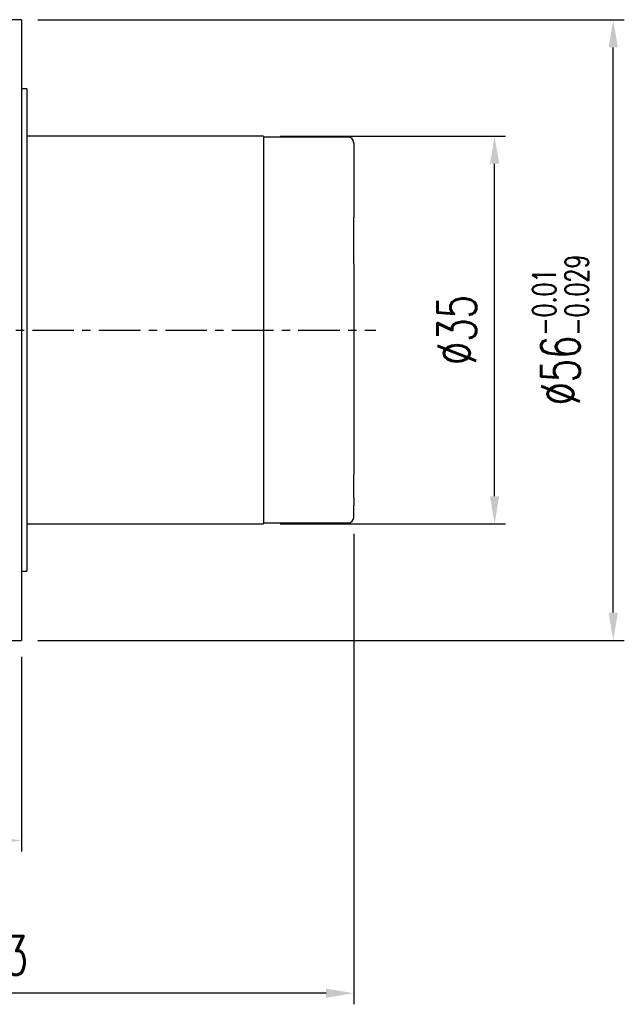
# Model space of a CAD drawing. Header units: millimetres. Extents: x -66 to 167, y -61 to 87.
# Tile 46 of 46: x 112 to 167, y -61 to 28. Entities that reach past the tile are written whole.
import ezdxf

# ---------------------------------------------------------------- set-up
doc = ezdxf.new("R2010")
doc.units = ezdxf.units.MM
doc.linetypes.add('CENTER', pattern=[2, 1.25, -0.25, 0.25, -0.25])
for name, color, linetype in [('CL', 1, 'CENTER'), ('DIM', 4, 'Continuous'), ('OUT', 3, 'Continuous')]:
    doc.layers.add(name, color=color, linetype=linetype)
doc.styles.add('DIM-7', font='SIMPLEX.shx', dxfattribs={"width": 0.7, "bigfont": 'chineset.shx'})
doc.dimstyles.new('CNS', dxfattribs={"dimtxt": 3.5, "dimasz": 2.5, "dimexe": 1, "dimexo": 1.5, "dimgap": 0.09, "dimtad": 0, "dimdsep": 46, "dimtxsty": 'DIM-7', "dimcen": 0.09, "dimclrd": 1, "dimclre": 1, "dimclrt": 4, "dimadec": 0, "dimazin": 0, "dimtfac": 1, "dimtix": 1, "dimtmove": 2, "dimatfit": 3, "dimfxl": 1, "dimtvp": 0.971429, "dimtolj": 1, "dimarcsym": 0})

# ---------------------------------------------------------------- blocks, each defined once
blk = doc.blocks.new('*D9')
at = {"layer": 'DEFPOINTS', "color": 0}
for p in [(112.221, -27.998), (97.221, -35.998), (97.221, -46.06)]:
    blk.add_point(p, dxfattribs=at)
at = {"layer": 'DIM', "color": 7, "lineweight": -2}
for p, q in [((112.221, -29.498), (112.221, -47.06)), ((97.221, -37.498), (97.221, -47.06)), ((109.721, -46.06), (99.721, -46.06))]:
    blk.add_line(p, q, dxfattribs=at)
at = {"layer": 'DIM', "color": 7}
for points in [[(99.721, -45.643), (99.721, -46.477), (97.221, -46.06)], [(109.721, -45.643), (109.721, -46.477), (112.221, -46.06)]]:
    blk.add_solid(points, dxfattribs=at)
at = {"layer": 'DIM', "color": 7, "insert": (104.721, -42.66), "char_height": 3.5, "attachment_point": 5, "style": 'DIM-7'}
blk.add_mtext('\\A1;15', dxfattribs=at)
blk = doc.blocks.new('*D10')
at = {"layer": 'DEFPOINTS', "color": 0}
for p in [(142.221, -16.9), (79.221, -21.75), (79.221, -59.834)]:
    blk.add_point(p, dxfattribs=at)
at = {"layer": 'DIM', "color": 7, "lineweight": -2}
for p, q in [((142.221, -18.4), (142.221, -60.834)), ((79.221, -23.25), (79.221, -60.834)), ((139.721, -59.834), (81.721, -59.834))]:
    blk.add_line(p, q, dxfattribs=at)
at = {"layer": 'DIM', "color": 7}
for points in [[(81.721, -59.418), (81.721, -60.251), (79.221, -59.834)], [(139.721, -59.418), (139.721, -60.251), (142.221, -59.834)]]:
    blk.add_solid(points, dxfattribs=at)
at = {"layer": 'DIM', "color": 7, "insert": (110.721, -56.434), "char_height": 3.5, "attachment_point": 5, "style": 'DIM-7'}
blk.add_mtext('\\A1;63', dxfattribs=at)
blk = doc.blocks.new('*D11')
at = {"layer": 'DEFPOINTS', "color": 0}
for p in [(134.071, 17.5), (154.935, 17.5), (134.071, -17.5)]:
    blk.add_point(p, dxfattribs=at)
at = {"layer": 'DIM', "color": 7, "lineweight": -2}
for p, q in [((135.571, 17.5), (155.935, 17.5)), ((154.935, -15), (154.935, 15)), ((135.571, -17.5), (155.935, -17.5))]:
    blk.add_line(p, q, dxfattribs=at)
at = {"layer": 'DIM', "color": 7}
for points in [[(154.518, 15), (155.352, 15), (154.935, 17.5)], [(154.518, -15), (155.352, -15), (154.935, -17.5)]]:
    blk.add_solid(points, dxfattribs=at)
at = {"layer": 'DIM', "color": 7, "insert": (151.535, 0), "char_height": 3.5, "attachment_point": 5, "rotation": 90, "style": 'DIM-7'}
blk.add_mtext('\\A1;%%C35', dxfattribs=at)
blk = doc.blocks.new('*D12')
at = {"layer": 'DEFPOINTS', "color": 0}
for p in [(112.221, 27.998), (165.645, 27.998), (112.221, -27.998)]:
    blk.add_point(p, dxfattribs=at)
at = {"layer": 'DIM', "color": 7, "lineweight": -2}
for p, q in [((113.721, 27.998), (166.645, 27.998)), ((165.645, -25.498), (165.645, 25.498)), ((113.721, -27.998), (166.645, -27.998))]:
    blk.add_line(p, q, dxfattribs=at)
at = {"layer": 'DIM', "color": 7}
for points in [[(165.228, 25.498), (166.062, 25.498), (165.645, 27.998)], [(165.228, -25.498), (166.062, -25.498), (165.645, -27.998)]]:
    blk.add_solid(points, dxfattribs=at)
at = {"layer": 'DIM', "color": 7, "insert": (160.885, 0), "char_height": 3.5, "attachment_point": 5, "rotation": 90, "style": 'DIM-7'}
blk.add_mtext('\\A1;%%C56{\\H2.100000;\\S-0.01^ -0.029;}', dxfattribs=at)

msp = doc.modelspace()

# ---------------------------------------------------------------- linework, layer by layer
at = {"layer": 'CL', "color": 7, "ltscale": 3}
msp.add_line((77.221, 0), (144.221, 0), dxfattribs=at)
at = {"layer": 'OUT', "color": 7, "linetype": 'Continuous'}
for p, q in [((112.221, 27.998), (97.221, 27.998)), ((112.221, 27.998), (112.221, 0)), ((112.721, 21.75), (112.221, 21.75)), ((112.721, 21.75), (112.721, 0)), ((134.071, 17.5), (112.721, 17.5)), ((134.071, 17.5), (134.071, 0)), ((141.721, 17.4), (134.071, 17.4)), ((142.221, 16.9), (142.221, 10.714)), ((142.221, 10.714), (142.221, 10.176)), ((142.221, 9.29), (142.221, 10.176)), ((142.221, 5.962), (142.221, 9.29)), ((142.221, 5.962), (142.221, 5.98)), ((142.221, 5.962), (142.221, -13.07)), ((112.221, 0), (112.221, -27.998)), ((112.721, 0), (112.721, -21.75)), ((134.071, 0), (134.071, -17.5)), ((142.221, -10.173), (142.221, -10.173)), ((142.221, -13.591), (142.221, -13.085)), ((142.221, -15.126), (142.221, -13.591)), ((142.221, -15.126), (142.221, -15.813)), ((142.221, -16.9), (142.221, -15.813)), ((112.721, -17.5), (134.071, -17.5)), ((134.071, -17.4), (141.721, -17.4)), ((112.221, -21.75), (112.721, -21.75)), ((97.221, -27.998), (112.221, -27.998))]:
    msp.add_line(p, q, dxfattribs=at)
for centre, start, end in [((141.721, 16.9), 0, 90), ((141.721, -16.9), 270, 0)]:
    msp.add_arc(centre, 0.5, start, end, dxfattribs=at)
msp.add_rational_spline([(142.221, -9.423), (142.221, -9.448), (142.221, -9.574), (142.221, -9.842), (142.221, -10.173)], [1, 1, 0.981908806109, 0.979104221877, 0.98390990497], degree=4, dxfattribs=at)

# ---------------------------------------------------------------- dimensions: what is measured, and where the dimension line sits
at = {"layer": 'DIM', "color": 7}
for base, p1, p2, override, picture, middle in [((165.645, 27.998), (112.221, -27.998), (112.221, 27.998), {"dimclrd": 7, "dimclre": 7, "dimclrt": 7, "dimtol": 1, "dimtp": -0.01, "dimtm": 0.029, "dimtfac": 0.6, "dimtdec": 3, "dimtmove": 0}, '*D12', (160.885, 0)), ((154.935, 17.5), (134.071, -17.5), (134.071, 17.5), {"dimclrd": 7, "dimclre": 7, "dimclrt": 7}, '*D11', (151.535, 0))]:
    dim = msp.add_linear_dim(base=base, p1=p1, p2=p2, angle=90, text='%%C<>', dimstyle='CNS', override=override, dxfattribs=at)
    dim.commit()
    dim.dimension.update_dxf_attribs({"geometry": picture, "text_midpoint": middle})
for base, p1, p2, picture, middle in [((79.221, -59.834), (142.221, -16.9), (79.221, -21.75), '*D10', (110.721, -56.434)), ((97.221, -46.06), (112.221, -27.998), (97.221, -35.998), '*D9', (104.721, -42.66))]:
    dim = msp.add_linear_dim(base=base, p1=p1, p2=p2, dimstyle='CNS', override={"dimclrd": 7, "dimclre": 7, "dimclrt": 7}, dxfattribs=at)
    dim.commit()
    dim.dimension.update_dxf_attribs({"geometry": picture, "text_midpoint": middle})

doc.saveas('drawing.dxf')
